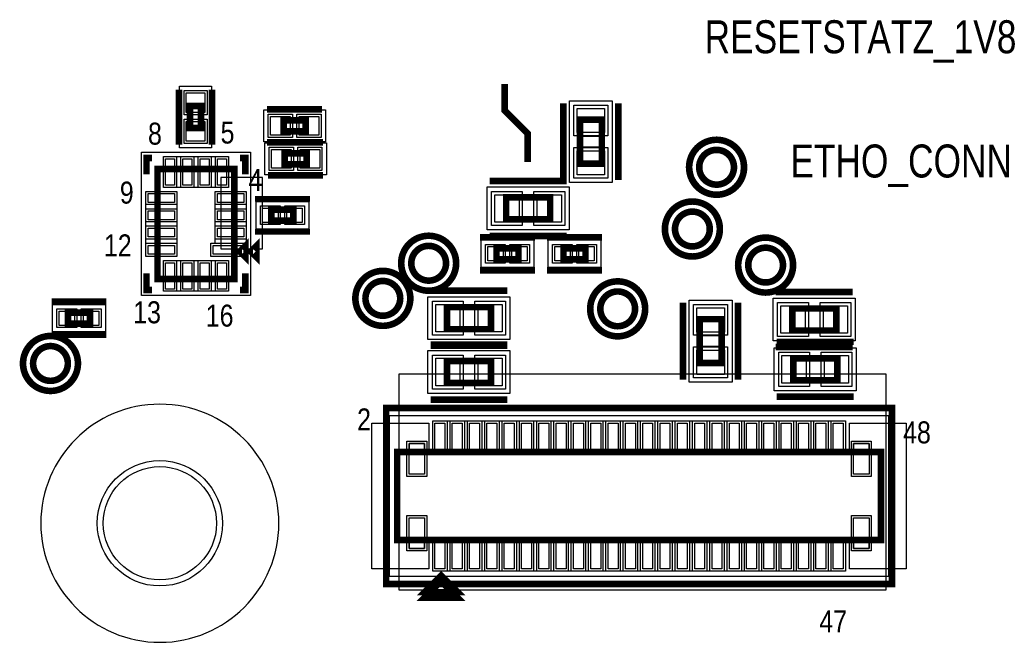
# Model space of a CAD drawing. Extents: x -10 to 137, y -26 to 192.
# Tile 34 of 78: x 64 to 86, y 38 to 52. Entities that reach past the tile are written whole.
import ezdxf

# ---------------------------------------------------------------- set-up
doc = ezdxf.new("R2010")
doc.units = 0
for name, color, linetype in [('BG_SILKSCREEN_TOP', 7, 'CONTINUOUS'), ('CR_TOP', 40, 'CONTINUOUS'), ('PG_ASSEMBLY_TOP', 120, 'CONTINUOUS'), ('PG_DFA_BOUND_TOP', 95, 'CONTINUOUS'), ('PG_PLACE_BOUND_TOP', 23, 'CONTINUOUS'), ('PG_SILKSCREEN_TOP', 7, 'CONTINUOUS'), ('PG_SOLDERMASK_TOP', 110, 'CONTINUOUS'), ('PIN_PASTEMASK_TOP', 212, 'CONTINUOUS'), ('PIN_SOLDERMASK_TOP', 110, 'CONTINUOUS'), ('PIN_TOP', 140, 'CONTINUOUS'), ('PKO_TOP', 254, 'CONTINUOUS'), ('RKO_ALL', 40, 'CONTINUOUS'), ('RKO_TOP', 120, 'CONTINUOUS'), ('VKO_TOP', 243, 'CONTINUOUS')]:
    doc.layers.add(name, color=color, linetype=linetype)

msp = doc.modelspace()

# ---------------------------------------------------------------- linework, layer by layer
at = {"layer": 'CR_TOP'}
for points in [[(68.1482, 46.6852), (69.1134, 46.6852), (69.1134, 48.3362), (68.1482, 48.3362)], [(72.263, 38.8112), (83.5152, 38.8112), (83.5152, 43.7896), (72.263, 43.7896)]]:
    msp.add_lwpolyline(points, close=True, dxfattribs=at)
at = {"layer": 'PG_ASSEMBLY_TOP', "const_width": 0.1524}
for points in [[(67.691, 49.478999), (67.691, 49.986999), (67.437, 49.986999), (67.437, 49.478999), (67.691, 49.478999)], [(69.598527, 49.402614), (70.106527, 49.402614), (70.106527, 49.656614), (69.598527, 49.656614), (69.598527, 49.402614)], [(76.441808, 49.671732), (76.441808, 48.655732), (76.949808, 48.655732), (76.949808, 49.671732), (76.441808, 49.671732)], [(69.621199, 48.641), (70.129199, 48.641), (70.129199, 48.895), (69.621199, 48.895), (69.621199, 48.641)], [(68.462601, 48.533202), (66.684601, 48.533202), (66.684601, 45.993202), (68.462601, 45.993202), (68.462601, 48.533202)], [(75.754738, 47.87519), (74.738738, 47.87519), (74.738738, 47.36719), (75.754738, 47.36719), (75.754738, 47.87519)], [(69.825199, 47.590202), (69.317199, 47.590202), (69.317199, 47.336202), (69.825199, 47.336202), (69.825199, 47.590202)], [(68.716601, 46.501202), (68.716601, 46.755202), (68.589601, 46.628202), (68.716601, 46.501202)], [(75.023726, 46.701964), (74.515726, 46.701964), (74.515726, 46.447964), (75.023726, 46.447964), (75.023726, 46.701964)], [(76.571856, 46.701964), (76.063856, 46.701964), (76.063856, 46.447964), (76.571856, 46.447964), (76.571856, 46.701964)], [(65.125092, 45.212), (64.617092, 45.212), (64.617092, 44.958), (65.125092, 44.958), (65.125092, 45.212)], [(73.372218, 44.831508), (74.388218, 44.831508), (74.388218, 45.339508), (73.372218, 45.339508), (73.372218, 44.831508)], [(81.347818, 44.801028), (82.363818, 44.801028), (82.363818, 45.309028), (81.347818, 45.309028), (81.347818, 44.801028)], [(79.207614, 45.063664), (79.207614, 44.047664), (79.715614, 44.047664), (79.715614, 45.063664), (79.207614, 45.063664)], [(73.372218, 43.586908), (74.388218, 43.586908), (74.388218, 44.094908), (73.372218, 44.094908), (73.372218, 43.586908)], [(81.371948, 43.650408), (82.387948, 43.650408), (82.387948, 44.158408), (81.371948, 44.158408), (81.371948, 43.650408)], [(72.22109, 39.96182), (83.39709, 39.96182), (83.39709, 41.99382), (72.22109, 41.99382), (72.22109, 39.96182)], [(73.61809, 38.75532), (72.85609, 38.75532), (73.23709, 39.13632), (73.61809, 38.75532)]]:
    msp.add_lwpolyline(points, dxfattribs=at)
for points in [[(80.001364, 48.572674, 1), (79.198216, 48.572674, 1), (80.001364, 48.572674)], [(79.442417, 47.146119, 1), (78.639198, 47.146119, 1), (79.442417, 47.146119)], [(73.35041, 46.355, 1), (72.54719, 46.355, 1), (73.35041, 46.355)], [(81.13395, 46.312582, 1), (80.330802, 46.312582, 1), (81.13395, 46.312582)], [(72.291702, 45.54347, 1), (71.488554, 45.54347, 1), (72.291702, 45.54347)], [(77.716888, 45.301408, 1), (76.91374, 45.301408, 1), (77.716888, 45.301408)], [(64.614044, 44.039536, 1), (63.810896, 44.039536, 1), (64.614044, 44.039536)]]:
    msp.add_lwpolyline(points, format="xyb", dxfattribs=at)
at = {"layer": 'PG_DFA_BOUND_TOP'}
for points in [[(67.9323, 49.022), (67.1957, 49.022), (67.1957, 50.443999), (67.9323, 50.443999)], [(77.191108, 48.216566), (76.200508, 48.216566), (76.200508, 50.110898), (77.191108, 50.110898)], [(69.141528, 49.161314), (69.141528, 49.897914), (70.563527, 49.897914), (70.563527, 49.161314)], [(69.1642, 48.3997), (69.1642, 49.1363), (70.586199, 49.1363), (70.586199, 48.3997)], [(66.316403, 48.9204), (68.8316, 48.9204), (68.8316, 45.606005), (66.316403, 45.606005)], [(74.299572, 47.12589), (74.299572, 48.11649), (76.193904, 48.11649), (76.193904, 47.12589)], [(70.181399, 47.780702), (70.181399, 47.145702), (68.961, 47.145702), (68.961, 47.780702)], [(74.159618, 46.257464), (74.159618, 46.892464), (75.379834, 46.892464), (75.379834, 46.257464)], [(75.707748, 46.257464), (75.707748, 46.892464), (76.927964, 46.892464), (76.927964, 46.257464)], [(72.933052, 44.590208), (72.933052, 45.580808), (74.827384, 45.580808), (74.827384, 44.590208)], [(78.966314, 43.608498), (78.966314, 45.50283), (79.956914, 45.50283), (79.956914, 43.608498)], [(80.908652, 44.559728), (80.908652, 45.550328), (82.802984, 45.550328), (82.802984, 44.559728)], [(64.260984, 45.4025), (65.4812, 45.4025), (65.4812, 44.7675), (64.260984, 44.7675)], [(80.932782, 43.409108), (80.932782, 44.399708), (82.827114, 44.399708), (82.827114, 43.409108)], [(72.933052, 43.345608), (72.933052, 44.336208), (74.827384, 44.336208), (74.827384, 43.345608)], [(72.04329, 39.11473), (72.04329, 42.84091), (83.57489, 42.84091), (83.57489, 39.11473)]]:
    msp.add_lwpolyline(points, close=True, dxfattribs=at)
for points in [[(80.179164, 48.572674, 1), (79.020416, 48.572674, 1)], [(79.620217, 47.146119, 1), (78.461398, 47.146119, 1)], [(73.52821, 46.355, 1), (72.36939, 46.355, 1)], [(81.31175, 46.312582, 1), (80.153002, 46.312582, 1)], [(72.469502, 45.54347, 1), (71.310754, 45.54347, 1)], [(77.894688, 45.301408, 1), (76.73594, 45.301408, 1)], [(64.791844, 44.039536, 1), (63.633096, 44.039536, 1)]]:
    msp.add_lwpolyline(points, format="xyb", close=True, dxfattribs=at)
at = {"layer": 'PG_PLACE_BOUND_TOP'}
for points in [[(67.691, 49.478999), (67.437, 49.478999), (67.437, 49.986999), (67.691, 49.986999)], [(69.598527, 49.402614), (69.598527, 49.656614), (70.106527, 49.656614), (70.106527, 49.402614)], [(76.949808, 48.655732), (76.441808, 48.655732), (76.441808, 49.671732), (76.949808, 49.671732)], [(69.621199, 48.641), (69.621199, 48.895), (70.129199, 48.895), (70.129199, 48.641)], [(68.462601, 45.993202), (68.462601, 48.533202), (66.684601, 48.533202), (66.684601, 45.993202)], [(74.738738, 47.36719), (74.738738, 47.87519), (75.754738, 47.87519), (75.754738, 47.36719)], [(69.825199, 47.590202), (69.317199, 47.590202), (69.317199, 47.336202), (69.825199, 47.336202)], [(74.515726, 46.447964), (74.515726, 46.701964), (75.023726, 46.701964), (75.023726, 46.447964)], [(76.063856, 46.447964), (76.063856, 46.701964), (76.571856, 46.701964), (76.571856, 46.447964)], [(73.372218, 44.831508), (73.372218, 45.339508), (74.388218, 45.339508), (74.388218, 44.831508)], [(81.347818, 44.801028), (81.347818, 45.309028), (82.363818, 45.309028), (82.363818, 44.801028)], [(64.617092, 45.212), (65.125092, 45.212), (65.125092, 44.958), (64.617092, 44.958)], [(79.207614, 44.047664), (79.207614, 45.063664), (79.715614, 45.063664), (79.715614, 44.047664)], [(81.371948, 43.650408), (81.371948, 44.158408), (82.387948, 44.158408), (82.387948, 43.650408)], [(73.372218, 43.586908), (73.372218, 44.094908), (74.388218, 44.094908), (74.388218, 43.586908)], [(72.22109, 39.96182), (72.22109, 41.99382), (83.39709, 41.99382), (83.39709, 39.96182)]]:
    msp.add_lwpolyline(points, close=True, dxfattribs=at)
for points in [[(80.001364, 48.572674, 1), (79.198216, 48.572674, 1)], [(79.442417, 47.146119, 1), (78.639198, 47.146119, 1)], [(73.35041, 46.355, 1), (72.54719, 46.355, 1)], [(81.13395, 46.312582, 1), (80.330802, 46.312582, 1)], [(72.291702, 45.54347, 1), (71.488554, 45.54347, 1)], [(77.716888, 45.301408, 1), (76.91374, 45.301408, 1)], [(64.614044, 44.039536, 1), (63.810896, 44.039536, 1)]]:
    msp.add_lwpolyline(points, format="xyb", close=True, dxfattribs=at)
at = {"layer": 'PG_SILKSCREEN_TOP'}
for points, const_width in [([(75.2348, 48.6918), (75.2348, 49.3522), (74.7014, 49.8856), (74.7014, 50.4952)], 0.1524), ([(67.183, 49.097999), (67.183, 50.367999)], 0.1524), ([(67.945, 49.097999), (67.945, 50.367999)], 0.1524), ([(76.060808, 50.052732), (76.060808, 48.274732)], 0.1524), ([(77.330808, 50.052732), (77.330808, 48.274732)], 0.1524), ([(69.217527, 49.910614), (70.487527, 49.910614)], 0.1524), ([(69.217527, 49.148614), (70.487527, 49.148614)], 0.1524), ([(69.240199, 49.149), (70.510199, 49.149)], 0.1524), ([(66.557601, 48.787202), (66.430601, 48.787202), (66.430601, 48.406202)], 0.1524), ([(68.589601, 48.787202), (68.716601, 48.787202), (68.716601, 48.406202)], 0.1524), ([(69.240199, 48.387), (70.510199, 48.387)], 0.1524), ([(76.135738, 48.25619), (74.357738, 48.25619)], 0.1524), ([(70.206199, 47.844202), (68.936199, 47.844202)], 0.127), ([(70.206199, 47.082202), (68.936199, 47.082202)], 0.127), ([(68.970601, 46.501202), (68.970601, 46.755202), (68.843601, 46.628202), (68.970601, 46.501202)], 0.1524), ([(75.404726, 46.955964), (74.134726, 46.955964)], 0.1524), ([(76.135738, 46.98619), (74.357738, 46.98619)], 0.1524), ([(76.952856, 46.955964), (75.682856, 46.955964)], 0.1524), ([(66.557601, 45.739202), (66.430601, 45.739202), (66.430601, 46.120202)], 0.1524), ([(68.716601, 46.120202), (68.716601, 45.739202), (68.589601, 45.739202)], 0.1524), ([(75.404726, 46.193964), (74.134726, 46.193964)], 0.1524), ([(76.952856, 46.193964), (75.682856, 46.193964)], 0.1524), ([(72.991218, 45.720508), (74.769218, 45.720508)], 0.1524), ([(80.966818, 45.690028), (82.744818, 45.690028)], 0.1524), ([(65.506092, 45.466), (64.236092, 45.466)], 0.1524), ([(78.826614, 45.444664), (78.826614, 43.666664)], 0.1524), ([(80.096614, 45.444664), (80.096614, 43.666664)], 0.1524), ([(65.506092, 44.704), (64.236092, 44.704)], 0.1524), ([(80.990948, 44.539408), (82.768948, 44.539408)], 0.1524), ([(72.991218, 44.475908), (74.769218, 44.475908)], 0.1524), ([(72.991218, 44.450508), (74.769218, 44.450508)], 0.1524), ([(80.966818, 44.420028), (82.744818, 44.420028)], 0.1524), ([(72.991218, 43.205908), (74.769218, 43.205908)], 0.1524), ([(80.990948, 43.269408), (82.768948, 43.269408)], 0.1524), ([(71.96709, 43.00982), (83.65109, 43.00982), (83.65109, 38.94582), (71.96709, 38.94582), (71.96709, 43.00982)], 0.1524), ([(73.61809, 38.62832), (72.85609, 38.62832), (73.23709, 39.00932), (73.61809, 38.62832)], 0.1524)]:
    msp.add_lwpolyline(points, dxfattribs=dict(at, const_width=const_width))
at = {"layer": 'PG_SILKSCREEN_TOP', "const_width": 0.1524}
for points in [[(80.23479, 48.572674, 1), (78.96479, 48.572674, 1), (80.23479, 48.572674)], [(79.675807, 47.146119, 1), (78.405807, 47.146119, 1), (79.675807, 47.146119)], [(73.5838, 46.355, 1), (72.3138, 46.355, 1), (73.5838, 46.355)], [(81.367376, 46.312582, 1), (80.097376, 46.312582, 1), (81.367376, 46.312582)], [(72.525128, 45.54347, 1), (71.255128, 45.54347, 1), (72.525128, 45.54347)], [(77.950314, 45.301408, 1), (76.680314, 45.301408, 1), (77.950314, 45.301408)], [(64.84747, 44.039536, 1), (63.57747, 44.039536, 1), (64.84747, 44.039536)]]:
    msp.add_lwpolyline(points, format="xyb", dxfattribs=at)
at = {"layer": 'PG_SOLDERMASK_TOP'}
for points in [[(66.821202, 48.8188), (68.326, 48.8188), (68.326, 48.1076), (66.821202, 48.1076)], [(67.129203, 48.015601), (67.129203, 46.510804), (66.418003, 46.510804), (66.418003, 48.015601)], [(68.7292, 48.015601), (68.7292, 46.815604), (68.73, 46.815604), (68.73, 46.510804), (67.9172, 46.510804), (67.9172, 46.815604), (68.018, 46.815604), (68.018, 48.015601)], [(66.821202, 46.418805), (68.326, 46.418805), (68.326, 45.707605), (66.821202, 45.707605)], [(73.04405, 41.95191), (73.04405, 42.71391), (82.57413, 42.71391), (82.57413, 41.95191)], [(73.04405, 39.24173), (73.04405, 40.00373), (82.57413, 40.00373), (82.57413, 39.24173)]]:
    msp.add_lwpolyline(points, close=True, dxfattribs=at)
at = {"layer": 'PIN_PASTEMASK_TOP'}
for points in [[(67.7799, 49.834399), (67.3481, 49.834399), (67.3481, 50.291599), (67.7799, 50.291599)], [(76.378308, 49.933098), (77.013308, 49.933098), (77.013308, 49.374298), (76.378308, 49.374298)], [(67.7799, 49.1744), (67.3481, 49.1744), (67.3481, 49.6316), (67.7799, 49.6316)], [(69.293928, 49.313714), (69.293928, 49.745514), (69.751128, 49.745514), (69.751128, 49.313714)], [(69.953927, 49.313714), (69.953927, 49.745514), (70.411127, 49.745514), (70.411127, 49.313714)], [(69.3166, 48.5521), (69.3166, 48.9839), (69.7738, 48.9839), (69.7738, 48.5521)], [(69.976599, 48.5521), (69.976599, 48.9839), (70.433799, 48.9839), (70.433799, 48.5521)], [(76.378308, 48.953166), (77.013308, 48.953166), (77.013308, 48.394366), (76.378308, 48.394366)], [(66.872002, 48.768), (67.075202, 48.768), (67.075202, 48.1584), (66.872002, 48.1584)], [(67.272002, 48.768), (67.475202, 48.768), (67.475202, 48.1584), (67.272002, 48.1584)], [(67.672001, 48.768), (67.875201, 48.768), (67.875201, 48.1584), (67.672001, 48.1584)], [(68.072, 48.768), (68.2752, 48.768), (68.2752, 48.1584), (68.072, 48.1584)], [(67.078403, 47.964801), (67.078403, 47.761601), (66.468803, 47.761601), (66.468803, 47.964801)], [(68.6784, 47.964801), (68.6784, 47.761601), (68.0688, 47.761601), (68.0688, 47.964801)], [(75.036172, 47.93869), (75.036172, 47.30369), (74.477372, 47.30369), (74.477372, 47.93869)], [(76.016104, 47.93869), (76.016104, 47.30369), (75.457304, 47.30369), (75.457304, 47.93869)], [(67.078403, 47.564802), (67.078403, 47.361602), (66.468803, 47.361602), (66.468803, 47.564802)], [(68.6784, 47.564802), (68.6784, 47.361602), (68.0688, 47.361602), (68.0688, 47.564802)], [(69.469, 47.628302), (69.469, 47.298102), (69.1134, 47.298102), (69.1134, 47.628302)], [(70.028999, 47.628302), (70.028999, 47.298102), (69.673399, 47.298102), (69.673399, 47.628302)], [(67.078403, 47.164803), (67.078403, 46.961603), (66.468803, 46.961603), (66.468803, 47.164803)], [(68.6784, 47.164803), (68.6784, 46.961603), (68.0688, 46.961603), (68.0688, 47.164803)], [(67.078403, 46.764804), (67.078403, 46.561604), (66.468803, 46.561604), (66.468803, 46.764804)], [(68.6792, 46.764804), (68.6792, 46.561604), (67.968, 46.561604), (67.968, 46.764804)], [(74.667618, 46.740064), (74.667618, 46.409864), (74.312018, 46.409864), (74.312018, 46.740064)], [(75.227434, 46.740064), (75.227434, 46.409864), (74.871834, 46.409864), (74.871834, 46.740064)], [(76.215748, 46.740064), (76.215748, 46.409864), (75.860148, 46.409864), (75.860148, 46.740064)], [(76.775564, 46.740064), (76.775564, 46.409864), (76.419964, 46.409864), (76.419964, 46.740064)], [(66.872002, 46.368005), (67.075202, 46.368005), (67.075202, 45.758405), (66.872002, 45.758405)], [(67.272002, 46.368005), (67.475202, 46.368005), (67.475202, 45.758405), (67.272002, 45.758405)], [(67.672001, 46.368005), (67.875201, 46.368005), (67.875201, 45.758405), (67.672001, 45.758405)], [(68.072, 46.368005), (68.2752, 46.368005), (68.2752, 45.758405), (68.072, 45.758405)], [(73.110852, 44.768008), (73.110852, 45.403008), (73.669652, 45.403008), (73.669652, 44.768008)], [(74.090784, 44.768008), (74.090784, 45.403008), (74.649584, 45.403008), (74.649584, 44.768008)], [(79.144114, 45.32503), (79.779114, 45.32503), (79.779114, 44.76623), (79.144114, 44.76623)], [(81.086452, 44.737528), (81.086452, 45.372528), (81.645252, 45.372528), (81.645252, 44.737528)], [(82.066384, 44.737528), (82.066384, 45.372528), (82.625184, 45.372528), (82.625184, 44.737528)], [(64.768984, 45.2501), (64.768984, 44.9199), (64.413384, 44.9199), (64.413384, 45.2501)], [(65.3288, 45.2501), (65.3288, 44.9199), (64.9732, 44.9199), (64.9732, 45.2501)], [(73.110852, 43.523408), (73.110852, 44.158408), (73.669652, 44.158408), (73.669652, 43.523408)], [(74.090784, 43.523408), (74.090784, 44.158408), (74.649584, 44.158408), (74.649584, 43.523408)], [(79.144114, 44.345098), (79.779114, 44.345098), (79.779114, 43.786298), (79.144114, 43.786298)], [(81.110582, 43.586908), (81.110582, 44.221908), (81.669382, 44.221908), (81.669382, 43.586908)], [(82.090514, 43.586908), (82.090514, 44.221908), (82.649314, 44.221908), (82.649314, 43.586908)], [(73.09485, 42.00271), (73.09485, 42.66311), (73.32345, 42.66311), (73.32345, 42.00271)], [(73.4949, 42.00271), (73.4949, 42.66311), (73.7235, 42.66311), (73.7235, 42.00271)], [(73.894696, 42.00271), (73.894696, 42.66311), (74.123296, 42.66311), (74.123296, 42.00271)], [(74.294746, 42.00271), (74.294746, 42.66311), (74.523346, 42.66311), (74.523346, 42.00271)], [(74.694796, 42.00271), (74.694796, 42.66311), (74.923396, 42.66311), (74.923396, 42.00271)], [(75.094846, 42.00271), (75.094846, 42.66311), (75.323446, 42.66311), (75.323446, 42.00271)], [(75.494896, 42.00271), (75.494896, 42.66311), (75.723496, 42.66311), (75.723496, 42.00271)], [(75.894692, 42.00271), (75.894692, 42.66311), (76.123292, 42.66311), (76.123292, 42.00271)], [(76.294742, 42.00271), (76.294742, 42.66311), (76.523342, 42.66311), (76.523342, 42.00271)], [(76.694792, 42.00271), (76.694792, 42.66311), (76.923392, 42.66311), (76.923392, 42.00271)], [(77.094842, 42.00271), (77.094842, 42.66311), (77.323442, 42.66311), (77.323442, 42.00271)], [(77.494892, 42.00271), (77.494892, 42.66311), (77.723492, 42.66311), (77.723492, 42.00271)], [(77.894688, 42.00271), (77.894688, 42.66311), (78.123288, 42.66311), (78.123288, 42.00271)], [(78.294738, 42.00271), (78.294738, 42.66311), (78.523338, 42.66311), (78.523338, 42.00271)], [(78.694788, 42.00271), (78.694788, 42.66311), (78.923388, 42.66311), (78.923388, 42.00271)], [(79.094838, 42.00271), (79.094838, 42.66311), (79.323438, 42.66311), (79.323438, 42.00271)], [(79.494888, 42.00271), (79.494888, 42.66311), (79.723488, 42.66311), (79.723488, 42.00271)], [(79.894684, 42.00271), (79.894684, 42.66311), (80.123284, 42.66311), (80.123284, 42.00271)], [(80.294734, 42.00271), (80.294734, 42.66311), (80.523334, 42.66311), (80.523334, 42.00271)], [(80.694784, 42.00271), (80.694784, 42.66311), (80.923384, 42.66311), (80.923384, 42.00271)], [(81.094834, 42.00271), (81.094834, 42.66311), (81.323434, 42.66311), (81.323434, 42.00271)], [(81.494884, 42.00271), (81.494884, 42.66311), (81.723484, 42.66311), (81.723484, 42.00271)], [(81.89468, 42.00271), (81.89468, 42.66311), (82.12328, 42.66311), (82.12328, 42.00271)], [(82.29473, 42.00271), (82.29473, 42.66311), (82.52333, 42.66311), (82.52333, 42.00271)], [(72.496426, 41.482264), (72.496426, 42.193464), (72.852026, 42.193464), (72.852026, 41.482264)], [(82.766154, 41.482264), (82.766154, 42.193464), (83.121754, 42.193464), (83.121754, 41.482264)], [(72.496426, 39.762176), (72.496426, 40.473376), (72.852026, 40.473376), (72.852026, 39.762176)], [(82.766154, 39.762176), (82.766154, 40.473376), (83.121754, 40.473376), (83.121754, 39.762176)], [(73.09485, 39.29253), (73.09485, 39.95293), (73.32345, 39.95293), (73.32345, 39.29253)], [(73.4949, 39.29253), (73.4949, 39.95293), (73.7235, 39.95293), (73.7235, 39.29253)], [(73.894696, 39.29253), (73.894696, 39.95293), (74.123296, 39.95293), (74.123296, 39.29253)], [(74.294746, 39.29253), (74.294746, 39.95293), (74.523346, 39.95293), (74.523346, 39.29253)], [(74.694796, 39.29253), (74.694796, 39.95293), (74.923396, 39.95293), (74.923396, 39.29253)], [(75.094846, 39.29253), (75.094846, 39.95293), (75.323446, 39.95293), (75.323446, 39.29253)], [(75.494896, 39.29253), (75.494896, 39.95293), (75.723496, 39.95293), (75.723496, 39.29253)], [(75.894692, 39.29253), (75.894692, 39.95293), (76.123292, 39.95293), (76.123292, 39.29253)], [(76.294742, 39.29253), (76.294742, 39.95293), (76.523342, 39.95293), (76.523342, 39.29253)], [(76.694792, 39.29253), (76.694792, 39.95293), (76.923392, 39.95293), (76.923392, 39.29253)], [(77.094842, 39.29253), (77.094842, 39.95293), (77.323442, 39.95293), (77.323442, 39.29253)], [(77.494892, 39.29253), (77.494892, 39.95293), (77.723492, 39.95293), (77.723492, 39.29253)], [(77.894688, 39.29253), (77.894688, 39.95293), (78.123288, 39.95293), (78.123288, 39.29253)], [(78.294738, 39.29253), (78.294738, 39.95293), (78.523338, 39.95293), (78.523338, 39.29253)], [(78.694788, 39.29253), (78.694788, 39.95293), (78.923388, 39.95293), (78.923388, 39.29253)], [(79.094838, 39.29253), (79.094838, 39.95293), (79.323438, 39.95293), (79.323438, 39.29253)], [(79.494888, 39.29253), (79.494888, 39.95293), (79.723488, 39.95293), (79.723488, 39.29253)], [(79.894684, 39.29253), (79.894684, 39.95293), (80.123284, 39.95293), (80.123284, 39.29253)], [(80.294734, 39.29253), (80.294734, 39.95293), (80.523334, 39.95293), (80.523334, 39.29253)], [(80.694784, 39.29253), (80.694784, 39.95293), (80.923384, 39.95293), (80.923384, 39.29253)], [(81.094834, 39.29253), (81.094834, 39.95293), (81.323434, 39.95293), (81.323434, 39.29253)], [(81.494884, 39.29253), (81.494884, 39.95293), (81.723484, 39.95293), (81.723484, 39.29253)], [(81.89468, 39.29253), (81.89468, 39.95293), (82.12328, 39.95293), (82.12328, 39.29253)], [(82.29473, 39.29253), (82.29473, 39.95293), (82.52333, 39.95293), (82.52333, 39.29253)]]:
    msp.add_lwpolyline(points, close=True, dxfattribs=at)
at = {"layer": 'PIN_SOLDERMASK_TOP'}
for points in [[(67.8307, 49.783599), (67.2973, 49.783599), (67.2973, 50.342399), (67.8307, 50.342399)], [(76.302108, 50.009298), (77.089508, 50.009298), (77.089508, 49.298098), (76.302108, 49.298098)], [(67.8307, 49.1236), (67.2973, 49.1236), (67.2973, 49.6824), (67.8307, 49.6824)], [(69.243128, 49.262914), (69.243128, 49.796314), (69.801928, 49.796314), (69.801928, 49.262914)], [(69.903127, 49.262914), (69.903127, 49.796314), (70.461927, 49.796314), (70.461927, 49.262914)], [(69.2658, 48.5013), (69.2658, 49.0347), (69.8246, 49.0347), (69.8246, 48.5013)], [(69.925799, 48.5013), (69.925799, 49.0347), (70.484599, 49.0347), (70.484599, 48.5013)], [(76.302108, 49.029366), (77.089508, 49.029366), (77.089508, 48.318166), (76.302108, 48.318166)], [(66.821202, 48.8188), (67.126002, 48.8188), (67.126002, 48.1076), (66.821202, 48.1076)], [(67.221202, 48.8188), (67.526002, 48.8188), (67.526002, 48.1076), (67.221202, 48.1076)], [(67.621201, 48.8188), (67.926001, 48.8188), (67.926001, 48.1076), (67.621201, 48.1076)], [(68.0212, 48.8188), (68.326, 48.8188), (68.326, 48.1076), (68.0212, 48.1076)], [(67.129203, 48.015601), (67.129203, 47.710801), (66.418003, 47.710801), (66.418003, 48.015601)], [(68.7292, 48.015601), (68.7292, 47.710801), (68.018, 47.710801), (68.018, 48.015601)], [(75.112372, 48.01489), (75.112372, 47.22749), (74.401172, 47.22749), (74.401172, 48.01489)], [(76.092304, 48.01489), (76.092304, 47.22749), (75.381104, 47.22749), (75.381104, 48.01489)], [(67.129203, 47.615602), (67.129203, 47.310802), (66.418003, 47.310802), (66.418003, 47.615602)], [(68.7292, 47.615602), (68.7292, 47.310802), (68.018, 47.310802), (68.018, 47.615602)], [(69.5198, 47.679102), (69.5198, 47.247302), (69.0626, 47.247302), (69.0626, 47.679102)], [(70.079799, 47.679102), (70.079799, 47.247302), (69.622599, 47.247302), (69.622599, 47.679102)], [(67.129203, 47.215603), (67.129203, 46.910803), (66.418003, 46.910803), (66.418003, 47.215603)], [(68.7292, 47.215603), (68.7292, 46.910803), (68.018, 46.910803), (68.018, 47.215603)], [(67.129203, 46.815604), (67.129203, 46.510804), (66.418003, 46.510804), (66.418003, 46.815604)], [(68.73, 46.815604), (68.73, 46.510804), (67.9172, 46.510804), (67.9172, 46.815604)], [(74.718418, 46.790864), (74.718418, 46.359064), (74.261218, 46.359064), (74.261218, 46.790864)], [(75.278234, 46.790864), (75.278234, 46.359064), (74.821034, 46.359064), (74.821034, 46.790864)], [(76.266548, 46.790864), (76.266548, 46.359064), (75.809348, 46.359064), (75.809348, 46.790864)], [(76.826364, 46.790864), (76.826364, 46.359064), (76.369164, 46.359064), (76.369164, 46.790864)], [(66.821202, 46.418805), (67.126002, 46.418805), (67.126002, 45.707605), (66.821202, 45.707605)], [(67.221202, 46.418805), (67.526002, 46.418805), (67.526002, 45.707605), (67.221202, 45.707605)], [(67.621201, 46.418805), (67.926001, 46.418805), (67.926001, 45.707605), (67.621201, 45.707605)], [(68.0212, 46.418805), (68.326, 46.418805), (68.326, 45.707605), (68.0212, 45.707605)], [(64.819784, 45.3009), (64.819784, 44.8691), (64.362584, 44.8691), (64.362584, 45.3009)], [(65.3796, 45.3009), (65.3796, 44.8691), (64.9224, 44.8691), (64.9224, 45.3009)], [(73.034652, 44.691808), (73.034652, 45.479208), (73.745852, 45.479208), (73.745852, 44.691808)], [(74.014584, 44.691808), (74.014584, 45.479208), (74.725784, 45.479208), (74.725784, 44.691808)], [(79.067914, 45.40123), (79.855314, 45.40123), (79.855314, 44.69003), (79.067914, 44.69003)], [(81.010252, 44.661328), (81.010252, 45.448728), (81.721452, 45.448728), (81.721452, 44.661328)], [(81.990184, 44.661328), (81.990184, 45.448728), (82.701384, 45.448728), (82.701384, 44.661328)], [(79.067914, 44.421298), (79.855314, 44.421298), (79.855314, 43.710098), (79.067914, 43.710098)], [(73.034652, 43.447208), (73.034652, 44.234608), (73.745852, 44.234608), (73.745852, 43.447208)], [(74.014584, 43.447208), (74.014584, 44.234608), (74.725784, 44.234608), (74.725784, 43.447208)], [(81.034382, 43.510708), (81.034382, 44.298108), (81.745582, 44.298108), (81.745582, 43.510708)], [(82.014314, 43.510708), (82.014314, 44.298108), (82.725514, 44.298108), (82.725514, 43.510708)], [(73.04405, 41.95191), (73.04405, 42.71391), (73.37425, 42.71391), (73.37425, 41.95191)], [(73.4441, 41.95191), (73.4441, 42.71391), (73.7743, 42.71391), (73.7743, 41.95191)], [(73.843896, 41.95191), (73.843896, 42.71391), (74.174096, 42.71391), (74.174096, 41.95191)], [(74.243946, 41.95191), (74.243946, 42.71391), (74.574146, 42.71391), (74.574146, 41.95191)], [(74.643996, 41.95191), (74.643996, 42.71391), (74.974196, 42.71391), (74.974196, 41.95191)], [(75.044046, 41.95191), (75.044046, 42.71391), (75.374246, 42.71391), (75.374246, 41.95191)], [(75.444096, 41.95191), (75.444096, 42.71391), (75.774296, 42.71391), (75.774296, 41.95191)], [(75.843892, 41.95191), (75.843892, 42.71391), (76.174092, 42.71391), (76.174092, 41.95191)], [(76.243942, 41.95191), (76.243942, 42.71391), (76.574142, 42.71391), (76.574142, 41.95191)], [(76.643992, 41.95191), (76.643992, 42.71391), (76.974192, 42.71391), (76.974192, 41.95191)], [(77.044042, 41.95191), (77.044042, 42.71391), (77.374242, 42.71391), (77.374242, 41.95191)], [(77.444092, 41.95191), (77.444092, 42.71391), (77.774292, 42.71391), (77.774292, 41.95191)], [(77.843888, 41.95191), (77.843888, 42.71391), (78.174088, 42.71391), (78.174088, 41.95191)], [(78.243938, 41.95191), (78.243938, 42.71391), (78.574138, 42.71391), (78.574138, 41.95191)], [(78.643988, 41.95191), (78.643988, 42.71391), (78.974188, 42.71391), (78.974188, 41.95191)], [(79.044038, 41.95191), (79.044038, 42.71391), (79.374238, 42.71391), (79.374238, 41.95191)], [(79.444088, 41.95191), (79.444088, 42.71391), (79.774288, 42.71391), (79.774288, 41.95191)], [(79.843884, 41.95191), (79.843884, 42.71391), (80.174084, 42.71391), (80.174084, 41.95191)], [(80.243934, 41.95191), (80.243934, 42.71391), (80.574134, 42.71391), (80.574134, 41.95191)], [(80.643984, 41.95191), (80.643984, 42.71391), (80.974184, 42.71391), (80.974184, 41.95191)], [(81.044034, 41.95191), (81.044034, 42.71391), (81.374234, 42.71391), (81.374234, 41.95191)], [(81.444084, 41.95191), (81.444084, 42.71391), (81.774284, 42.71391), (81.774284, 41.95191)], [(81.84388, 41.95191), (81.84388, 42.71391), (82.17408, 42.71391), (82.17408, 41.95191)], [(82.24393, 41.95191), (82.24393, 42.71391), (82.57413, 42.71391), (82.57413, 41.95191)], [(72.445626, 41.431464), (72.445626, 42.244264), (72.902826, 42.244264), (72.902826, 41.431464)], [(82.715354, 41.431464), (82.715354, 42.244264), (83.172554, 42.244264), (83.172554, 41.431464)], [(72.445626, 39.711376), (72.445626, 40.524176), (72.902826, 40.524176), (72.902826, 39.711376)], [(82.715354, 39.711376), (82.715354, 40.524176), (83.172554, 40.524176), (83.172554, 39.711376)], [(73.04405, 39.24173), (73.04405, 40.00373), (73.37425, 40.00373), (73.37425, 39.24173)], [(73.4441, 39.24173), (73.4441, 40.00373), (73.7743, 40.00373), (73.7743, 39.24173)], [(73.843896, 39.24173), (73.843896, 40.00373), (74.174096, 40.00373), (74.174096, 39.24173)], [(74.243946, 39.24173), (74.243946, 40.00373), (74.574146, 40.00373), (74.574146, 39.24173)], [(74.643996, 39.24173), (74.643996, 40.00373), (74.974196, 40.00373), (74.974196, 39.24173)], [(75.044046, 39.24173), (75.044046, 40.00373), (75.374246, 40.00373), (75.374246, 39.24173)], [(75.444096, 39.24173), (75.444096, 40.00373), (75.774296, 40.00373), (75.774296, 39.24173)], [(75.843892, 39.24173), (75.843892, 40.00373), (76.174092, 40.00373), (76.174092, 39.24173)], [(76.243942, 39.24173), (76.243942, 40.00373), (76.574142, 40.00373), (76.574142, 39.24173)], [(76.643992, 39.24173), (76.643992, 40.00373), (76.974192, 40.00373), (76.974192, 39.24173)], [(77.044042, 39.24173), (77.044042, 40.00373), (77.374242, 40.00373), (77.374242, 39.24173)], [(77.444092, 39.24173), (77.444092, 40.00373), (77.774292, 40.00373), (77.774292, 39.24173)], [(77.843888, 39.24173), (77.843888, 40.00373), (78.174088, 40.00373), (78.174088, 39.24173)], [(78.243938, 39.24173), (78.243938, 40.00373), (78.574138, 40.00373), (78.574138, 39.24173)], [(78.643988, 39.24173), (78.643988, 40.00373), (78.974188, 40.00373), (78.974188, 39.24173)], [(79.044038, 39.24173), (79.044038, 40.00373), (79.374238, 40.00373), (79.374238, 39.24173)], [(79.444088, 39.24173), (79.444088, 40.00373), (79.774288, 40.00373), (79.774288, 39.24173)], [(79.843884, 39.24173), (79.843884, 40.00373), (80.174084, 40.00373), (80.174084, 39.24173)], [(80.243934, 39.24173), (80.243934, 40.00373), (80.574134, 40.00373), (80.574134, 39.24173)], [(80.643984, 39.24173), (80.643984, 40.00373), (80.974184, 40.00373), (80.974184, 39.24173)], [(81.044034, 39.24173), (81.044034, 40.00373), (81.374234, 40.00373), (81.374234, 39.24173)], [(81.444084, 39.24173), (81.444084, 40.00373), (81.774284, 40.00373), (81.774284, 39.24173)], [(81.84388, 39.24173), (81.84388, 40.00373), (82.17408, 40.00373), (82.17408, 39.24173)], [(82.24393, 39.24173), (82.24393, 40.00373), (82.57413, 40.00373), (82.57413, 39.24173)]]:
    msp.add_lwpolyline(points, close=True, dxfattribs=at)
for centre, radius in [((79.59979, 48.572674), 0.4572), ((79.040807, 47.146119), 0.4572), ((72.9488, 46.355), 0.4572), ((80.732376, 46.312582), 0.4572), ((71.890128, 45.54347), 0.4572), ((77.315314, 45.301408), 0.4572), ((64.21247, 44.039536), 0.4572), ((66.73977, 40.347138), 1.4478)]:
    msp.add_circle(centre, radius, dxfattribs=at)
at = {"layer": 'PIN_TOP'}
for points in [[(67.7799, 49.834399), (67.3481, 49.834399), (67.3481, 50.291599), (67.7799, 50.291599)], [(76.378308, 49.933098), (77.013308, 49.933098), (77.013308, 49.374298), (76.378308, 49.374298)], [(67.7799, 49.1744), (67.3481, 49.1744), (67.3481, 49.6316), (67.7799, 49.6316)], [(69.293928, 49.313714), (69.293928, 49.745514), (69.751128, 49.745514), (69.751128, 49.313714)], [(69.953927, 49.313714), (69.953927, 49.745514), (70.411127, 49.745514), (70.411127, 49.313714)], [(69.3166, 48.5521), (69.3166, 48.9839), (69.7738, 48.9839), (69.7738, 48.5521)], [(69.976599, 48.5521), (69.976599, 48.9839), (70.433799, 48.9839), (70.433799, 48.5521)], [(76.378308, 48.953166), (77.013308, 48.953166), (77.013308, 48.394366), (76.378308, 48.394366)], [(66.872002, 48.768), (67.075202, 48.768), (67.075202, 48.1584), (66.872002, 48.1584)], [(67.272002, 48.768), (67.475202, 48.768), (67.475202, 48.1584), (67.272002, 48.1584)], [(67.672001, 48.768), (67.875201, 48.768), (67.875201, 48.1584), (67.672001, 48.1584)], [(68.072, 48.768), (68.2752, 48.768), (68.2752, 48.1584), (68.072, 48.1584)], [(67.078403, 47.964801), (67.078403, 47.761601), (66.468803, 47.761601), (66.468803, 47.964801)], [(68.6784, 47.964801), (68.6784, 47.761601), (68.0688, 47.761601), (68.0688, 47.964801)], [(75.036172, 47.93869), (75.036172, 47.30369), (74.477372, 47.30369), (74.477372, 47.93869)], [(76.016104, 47.93869), (76.016104, 47.30369), (75.457304, 47.30369), (75.457304, 47.93869)], [(67.078403, 47.564802), (67.078403, 47.361602), (66.468803, 47.361602), (66.468803, 47.564802)], [(68.6784, 47.564802), (68.6784, 47.361602), (68.0688, 47.361602), (68.0688, 47.564802)], [(69.469, 47.628302), (69.469, 47.298102), (69.1134, 47.298102), (69.1134, 47.628302)], [(70.028999, 47.628302), (70.028999, 47.298102), (69.673399, 47.298102), (69.673399, 47.628302)], [(67.078403, 47.164803), (67.078403, 46.961603), (66.468803, 46.961603), (66.468803, 47.164803)], [(68.6784, 47.164803), (68.6784, 46.961603), (68.0688, 46.961603), (68.0688, 47.164803)], [(67.078403, 46.764804), (67.078403, 46.561604), (66.468803, 46.561604), (66.468803, 46.764804)], [(68.6792, 46.764804), (68.6792, 46.561604), (67.968, 46.561604), (67.968, 46.764804)], [(74.667618, 46.740064), (74.667618, 46.409864), (74.312018, 46.409864), (74.312018, 46.740064)], [(75.227434, 46.740064), (75.227434, 46.409864), (74.871834, 46.409864), (74.871834, 46.740064)], [(76.215748, 46.740064), (76.215748, 46.409864), (75.860148, 46.409864), (75.860148, 46.740064)], [(76.775564, 46.740064), (76.775564, 46.409864), (76.419964, 46.409864), (76.419964, 46.740064)], [(66.872002, 46.368005), (67.075202, 46.368005), (67.075202, 45.758405), (66.872002, 45.758405)], [(67.272002, 46.368005), (67.475202, 46.368005), (67.475202, 45.758405), (67.272002, 45.758405)], [(67.672001, 46.368005), (67.875201, 46.368005), (67.875201, 45.758405), (67.672001, 45.758405)], [(68.072, 46.368005), (68.2752, 46.368005), (68.2752, 45.758405), (68.072, 45.758405)], [(73.110852, 44.768008), (73.110852, 45.403008), (73.669652, 45.403008), (73.669652, 44.768008)], [(74.090784, 44.768008), (74.090784, 45.403008), (74.649584, 45.403008), (74.649584, 44.768008)], [(79.144114, 45.32503), (79.779114, 45.32503), (79.779114, 44.76623), (79.144114, 44.76623)], [(81.086452, 44.737528), (81.086452, 45.372528), (81.645252, 45.372528), (81.645252, 44.737528)], [(82.066384, 44.737528), (82.066384, 45.372528), (82.625184, 45.372528), (82.625184, 44.737528)], [(64.768984, 45.2501), (64.768984, 44.9199), (64.413384, 44.9199), (64.413384, 45.2501)], [(65.3288, 45.2501), (65.3288, 44.9199), (64.9732, 44.9199), (64.9732, 45.2501)], [(73.110852, 43.523408), (73.110852, 44.158408), (73.669652, 44.158408), (73.669652, 43.523408)], [(74.090784, 43.523408), (74.090784, 44.158408), (74.649584, 44.158408), (74.649584, 43.523408)], [(79.144114, 44.345098), (79.779114, 44.345098), (79.779114, 43.786298), (79.144114, 43.786298)], [(81.110582, 43.586908), (81.110582, 44.221908), (81.669382, 44.221908), (81.669382, 43.586908)], [(82.090514, 43.586908), (82.090514, 44.221908), (82.649314, 44.221908), (82.649314, 43.586908)], [(73.09485, 42.00271), (73.09485, 42.66311), (73.32345, 42.66311), (73.32345, 42.00271)], [(73.4949, 42.00271), (73.4949, 42.66311), (73.7235, 42.66311), (73.7235, 42.00271)], [(73.894696, 42.00271), (73.894696, 42.66311), (74.123296, 42.66311), (74.123296, 42.00271)], [(74.294746, 42.00271), (74.294746, 42.66311), (74.523346, 42.66311), (74.523346, 42.00271)], [(74.694796, 42.00271), (74.694796, 42.66311), (74.923396, 42.66311), (74.923396, 42.00271)], [(75.094846, 42.00271), (75.094846, 42.66311), (75.323446, 42.66311), (75.323446, 42.00271)], [(75.494896, 42.00271), (75.494896, 42.66311), (75.723496, 42.66311), (75.723496, 42.00271)], [(75.894692, 42.00271), (75.894692, 42.66311), (76.123292, 42.66311), (76.123292, 42.00271)], [(76.294742, 42.00271), (76.294742, 42.66311), (76.523342, 42.66311), (76.523342, 42.00271)], [(76.694792, 42.00271), (76.694792, 42.66311), (76.923392, 42.66311), (76.923392, 42.00271)], [(77.094842, 42.00271), (77.094842, 42.66311), (77.323442, 42.66311), (77.323442, 42.00271)], [(77.494892, 42.00271), (77.494892, 42.66311), (77.723492, 42.66311), (77.723492, 42.00271)], [(77.894688, 42.00271), (77.894688, 42.66311), (78.123288, 42.66311), (78.123288, 42.00271)], [(78.294738, 42.00271), (78.294738, 42.66311), (78.523338, 42.66311), (78.523338, 42.00271)], [(78.694788, 42.00271), (78.694788, 42.66311), (78.923388, 42.66311), (78.923388, 42.00271)], [(79.094838, 42.00271), (79.094838, 42.66311), (79.323438, 42.66311), (79.323438, 42.00271)], [(79.494888, 42.00271), (79.494888, 42.66311), (79.723488, 42.66311), (79.723488, 42.00271)], [(79.894684, 42.00271), (79.894684, 42.66311), (80.123284, 42.66311), (80.123284, 42.00271)], [(80.294734, 42.00271), (80.294734, 42.66311), (80.523334, 42.66311), (80.523334, 42.00271)], [(80.694784, 42.00271), (80.694784, 42.66311), (80.923384, 42.66311), (80.923384, 42.00271)], [(81.094834, 42.00271), (81.094834, 42.66311), (81.323434, 42.66311), (81.323434, 42.00271)], [(81.494884, 42.00271), (81.494884, 42.66311), (81.723484, 42.66311), (81.723484, 42.00271)], [(81.89468, 42.00271), (81.89468, 42.66311), (82.12328, 42.66311), (82.12328, 42.00271)], [(82.29473, 42.00271), (82.29473, 42.66311), (82.52333, 42.66311), (82.52333, 42.00271)], [(72.496426, 41.482264), (72.496426, 42.193464), (72.852026, 42.193464), (72.852026, 41.482264)], [(82.766154, 41.482264), (82.766154, 42.193464), (83.121754, 42.193464), (83.121754, 41.482264)], [(72.496426, 39.762176), (72.496426, 40.473376), (72.852026, 40.473376), (72.852026, 39.762176)], [(82.766154, 39.762176), (82.766154, 40.473376), (83.121754, 40.473376), (83.121754, 39.762176)], [(73.09485, 39.29253), (73.09485, 39.95293), (73.32345, 39.95293), (73.32345, 39.29253)], [(73.4949, 39.29253), (73.4949, 39.95293), (73.7235, 39.95293), (73.7235, 39.29253)], [(73.894696, 39.29253), (73.894696, 39.95293), (74.123296, 39.95293), (74.123296, 39.29253)], [(74.294746, 39.29253), (74.294746, 39.95293), (74.523346, 39.95293), (74.523346, 39.29253)], [(74.694796, 39.29253), (74.694796, 39.95293), (74.923396, 39.95293), (74.923396, 39.29253)], [(75.094846, 39.29253), (75.094846, 39.95293), (75.323446, 39.95293), (75.323446, 39.29253)], [(75.494896, 39.29253), (75.494896, 39.95293), (75.723496, 39.95293), (75.723496, 39.29253)], [(75.894692, 39.29253), (75.894692, 39.95293), (76.123292, 39.95293), (76.123292, 39.29253)], [(76.294742, 39.29253), (76.294742, 39.95293), (76.523342, 39.95293), (76.523342, 39.29253)], [(76.694792, 39.29253), (76.694792, 39.95293), (76.923392, 39.95293), (76.923392, 39.29253)], [(77.094842, 39.29253), (77.094842, 39.95293), (77.323442, 39.95293), (77.323442, 39.29253)], [(77.494892, 39.29253), (77.494892, 39.95293), (77.723492, 39.95293), (77.723492, 39.29253)], [(77.894688, 39.29253), (77.894688, 39.95293), (78.123288, 39.95293), (78.123288, 39.29253)], [(78.294738, 39.29253), (78.294738, 39.95293), (78.523338, 39.95293), (78.523338, 39.29253)], [(78.694788, 39.29253), (78.694788, 39.95293), (78.923388, 39.95293), (78.923388, 39.29253)], [(79.094838, 39.29253), (79.094838, 39.95293), (79.323438, 39.95293), (79.323438, 39.29253)], [(79.494888, 39.29253), (79.494888, 39.95293), (79.723488, 39.95293), (79.723488, 39.29253)], [(79.894684, 39.29253), (79.894684, 39.95293), (80.123284, 39.95293), (80.123284, 39.29253)], [(80.294734, 39.29253), (80.294734, 39.95293), (80.523334, 39.95293), (80.523334, 39.29253)], [(80.694784, 39.29253), (80.694784, 39.95293), (80.923384, 39.95293), (80.923384, 39.29253)], [(81.094834, 39.29253), (81.094834, 39.95293), (81.323434, 39.95293), (81.323434, 39.29253)], [(81.494884, 39.29253), (81.494884, 39.95293), (81.723484, 39.95293), (81.723484, 39.29253)], [(81.89468, 39.29253), (81.89468, 39.95293), (82.12328, 39.95293), (82.12328, 39.29253)], [(82.29473, 39.29253), (82.29473, 39.95293), (82.52333, 39.95293), (82.52333, 39.29253)]]:
    msp.add_lwpolyline(points, close=True, dxfattribs=at)
for centre, radius in [((79.59979, 48.572674), 0.381), ((79.040807, 47.146119), 0.381), ((72.9488, 46.355), 0.381), ((80.732376, 46.312582), 0.381), ((71.890128, 45.54347), 0.381), ((77.315314, 45.301408), 0.381), ((64.21247, 44.039536), 0.381), ((66.73977, 40.347138), 1.3081)]:
    msp.add_circle(centre, radius, dxfattribs=at)
at = {"layer": 'PKO_TOP'}
for points in [[(71.639176, 39.292784), (71.639176, 42.662856), (72.949054, 42.662856), (72.949054, 41.99382), (72.852026, 41.99382), (72.852026, 42.193464), (72.496426, 42.193464), (72.496426, 41.99382), (72.22109, 41.99382), (72.22109, 39.96182), (72.496426, 39.96182), (72.496426, 39.762176), (72.852026, 39.762176), (72.852026, 39.96182), (72.949054, 39.96182), (72.949054, 39.292784)], [(82.669126, 39.292784), (82.669126, 39.96182), (82.766154, 39.96182), (82.766154, 39.762176), (83.121754, 39.762176), (83.121754, 39.96182), (83.39709, 39.96182), (83.39709, 41.99382), (83.121754, 41.99382), (83.121754, 42.193464), (82.766154, 42.193464), (82.766154, 41.99382), (82.669126, 41.99382), (82.669126, 42.662856), (83.979004, 42.662856), (83.979004, 39.292784)]]:
    msp.add_lwpolyline(points, close=True, dxfattribs=at)
at = {"layer": 'RKO_ALL'}
msp.add_lwpolyline([(69.489828, 40.347138, 1), (63.989712, 40.347138, 1)], format="xyb", close=True, dxfattribs=at)
at = {"layer": 'RKO_TOP'}
for points in [[(71.639176, 39.292784), (71.639176, 42.662856), (72.949054, 42.662856), (72.949054, 41.99382), (72.852026, 41.99382), (72.852026, 42.193464), (72.496426, 42.193464), (72.496426, 41.99382), (72.22109, 41.99382), (72.22109, 39.96182), (72.496426, 39.96182), (72.496426, 39.762176), (72.852026, 39.762176), (72.852026, 39.96182), (72.949054, 39.96182), (72.949054, 39.292784)], [(82.669126, 39.292784), (82.669126, 39.96182), (82.766154, 39.96182), (82.766154, 39.762176), (83.121754, 39.762176), (83.121754, 39.96182), (83.39709, 39.96182), (83.39709, 41.99382), (83.121754, 41.99382), (83.121754, 42.193464), (82.766154, 42.193464), (82.766154, 41.99382), (82.669126, 41.99382), (82.669126, 42.662856), (83.979004, 42.662856), (83.979004, 39.292784)]]:
    msp.add_lwpolyline(points, close=True, dxfattribs=at)
at = {"layer": 'VKO_TOP'}
for points in [[(76.949808, 49.036732), (76.441808, 49.036732), (76.441808, 49.290732), (76.949808, 49.290732)], [(75.119738, 47.36719), (75.119738, 47.87519), (75.373738, 47.87519), (75.373738, 47.36719)], [(73.753218, 44.831508), (73.753218, 45.339508), (74.007218, 45.339508), (74.007218, 44.831508)], [(81.728818, 44.801028), (81.728818, 45.309028), (81.982818, 45.309028), (81.982818, 44.801028)], [(79.207614, 44.428664), (79.207614, 44.682664), (79.715614, 44.682664), (79.715614, 44.428664)], [(81.752948, 43.650408), (81.752948, 44.158408), (82.006948, 44.158408), (82.006948, 43.650408)], [(73.753218, 43.586908), (73.753218, 44.094908), (74.007218, 44.094908), (74.007218, 43.586908)]]:
    msp.add_lwpolyline(points, close=True, dxfattribs=at)

# ---------------------------------------------------------------- texts
at = {"layer": 'BG_SILKSCREEN_TOP', "width": 0.8}
for s, p in [('RESETSTATZ_1V8', (79.323565, 51.2064)), ('ETHO_CONN', (81.304765, 48.3362))]:
    msp.add_text(s, height=0.762, dxfattribs=at).set_placement(p)
at = {"layer": 'PG_SILKSCREEN_TOP', "width": 0.85}
for s, p in [('8', (66.465298, 49.095101)), ('5', (68.141698, 49.120501)), ('4', (68.786299, 48.024898)), ('9', (65.814499, 47.732798)), ('12', (65.446199, 46.513598)), ('13', (66.122398, 44.967601)), ('16', (67.798798, 44.891401)), ('2', (71.295514, 42.491914)), ('48', (83.907884, 42.193464)), ('47', (81.97215, 37.82568))]:
    msp.add_text(s, height=0.508, dxfattribs=at).set_placement(p)

doc.saveas('drawing.dxf')
